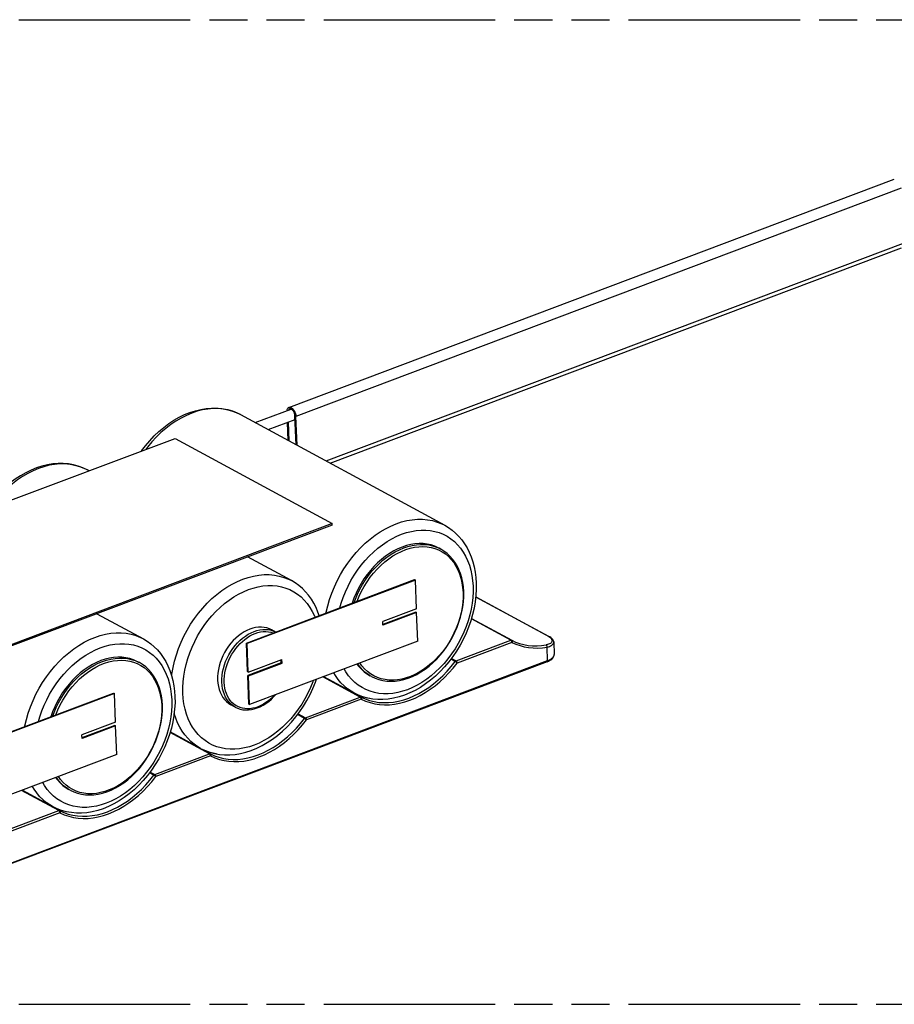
# Model space of a CAD drawing. Header units: millimetres. Extents: x 0 to 210, y 0 to 297.
# Tile 5 of 7: x 81 to 125, y 207 to 257. Entities that reach past the tile are written whole.
import ezdxf

# ---------------------------------------------------------------- set-up
doc = ezdxf.new("R2010")
doc.units = ezdxf.units.MM
doc.header["$LTSCALE"] = 19.36
doc.linetypes.add('PHANTOM', pattern=[0.8, 0.45, -0.05, 0.1, -0.05, 0.1, -0.05])
doc.layers.get('0').update_dxf_attribs({"linetype": 'CONTINUOUS'})
doc.layers.add('DEFAULT_3', color=7, linetype='PHANTOM')

msp = doc.modelspace()

# ---------------------------------------------------------------- linework, layer by layer
at = {"color": 7, "linetype": 'Continuous'}
for p, q in [((94.308774, 237.64533), (125.059342, 249.235052)), ((96.393306, 234.811706), (125.423971, 245.753206)), ((92.596128, 236.867892), (94.421904, 237.556017)), ((91.841539, 237.276505), (102.220625, 231.656191)), ((93.251635, 236.512933), (94.618378, 237.028051)), ((94.666473, 235.746793), (94.611661, 237.206992)), ((94.719699, 235.717971), (94.664887, 237.17817)), ((94.267277, 235.962959), (94.232752, 236.882711)), ((94.320504, 235.934137), (94.284169, 236.90209)), ((61.868927, 226.026238), (88.519419, 236.070664)), ((88.519419, 236.070664), (96.503332, 231.747346)), ((84.137707, 234.419221), (84.055, 234.464007)), ((96.503332, 231.747346), (69.852839, 221.70292)), ((96.506243, 231.669776), (69.855751, 221.62535)), ((96.506243, 231.669776), (96.503332, 231.747346)), ((94.434085, 228.843693), (92.207276, 230.049518)), ((102.014632, 230.449531), (101.934793, 230.492765)), ((92.14953, 225.67798), (100.691354, 228.897347)), ((100.731274, 228.875731), (92.189449, 225.656364)), ((100.691354, 228.897347), (100.731274, 228.875731)), ((100.785869, 227.421296), (100.731274, 228.875731)), ((103.184272, 228.030691), (103.183221, 228.282666)), ((103.800887, 228.027374), (107.547435, 225.998604)), ((84.553802, 227.164965), (86.913676, 225.887085)), ((100.785869, 227.421296), (99.077504, 226.777423)), ((100.753229, 227.248988), (99.083427, 226.619649)), ((100.793148, 227.227372), (99.084784, 226.583498)), ((100.753229, 227.248988), (100.793148, 227.227372)), ((100.847744, 225.772937), (100.793148, 227.227372)), ((99.084784, 226.583498), (99.077504, 226.777423)), ((93.630203, 226.236038), (93.426058, 226.346583)), ((92.14953, 225.67798), (92.189449, 225.656364)), ((92.204125, 224.223546), (92.14953, 225.67798)), ((92.244045, 224.201929), (92.189449, 225.656364)), ((100.847744, 225.772937), (92.305919, 222.55357)), ((107.565353, 225.988529), (107.547327, 225.998647)), ((107.756753, 225.731687), (107.780532, 225.101869)), ((107.424075, 224.728863), (62.869919, 207.936643)), ((86.707682, 224.680425), (86.627843, 224.723658)), ((93.919769, 224.673495), (92.211404, 224.029621)), ((92.244045, 224.201929), (93.952409, 224.845803)), ((92.251324, 224.008005), (93.959689, 224.651878)), ((93.919769, 224.673495), (93.913847, 224.831269)), ((93.919769, 224.673495), (93.959689, 224.651878)), ((93.959689, 224.651878), (93.952409, 224.845803)), ((107.424075, 224.728863), (107.4896, 224.756055)), ((92.204125, 224.223546), (92.244045, 224.201929)), ((92.211404, 224.029621), (92.251324, 224.008005)), ((92.266, 222.575187), (92.211404, 224.029621)), ((92.305919, 222.55357), (92.251324, 224.008005)), ((98.506828, 223.971639), (98.426989, 224.014872)), ((96.07082, 223.972541), (97.608896, 223.139667)), ((76.859664, 219.915313), (85.401488, 223.13468)), ((85.441408, 223.113063), (76.899583, 219.893696)), ((85.401488, 223.13468), (85.441408, 223.113063)), ((85.496003, 221.658629), (85.441408, 223.113063)), ((97.832373, 223.031656), (97.608896, 223.139667)), ((97.864255, 223.007975), (97.650718, 223.105346)), ((98.066281, 222.94408), (97.832373, 223.031656)), ((98.087131, 222.930599), (97.864255, 223.007975)), ((87.877322, 222.261585), (87.876272, 222.51356)), ((91.575548, 222.420769), (91.362644, 222.536058)), ((92.266, 222.575187), (92.305919, 222.55357)), ((85.496003, 221.658629), (83.787638, 221.014756)), ((83.794918, 220.820831), (83.787638, 221.014756)), ((85.463363, 221.486321), (83.793561, 220.856982)), ((85.503283, 221.464704), (83.794918, 220.820831)), ((85.463363, 221.486321), (85.503283, 221.464704)), ((85.557878, 220.01027), (85.503283, 221.464704)), ((89.822356, 220.327169), (88.277271, 221.163839)), ((85.557878, 220.01027), (77.016054, 216.790903)), ((90.279068, 220.1318), (90.522359, 220.065198)), ((90.531792, 220.061072), (90.300591, 220.118101)), ((90.624597, 220.046898), (90.531792, 220.061072)), ((80.763871, 218.203435), (82.301946, 217.370561)), ((83.199879, 218.202533), (83.12004, 218.245766)), ((82.525424, 217.26255), (82.301946, 217.370561)), ((82.557305, 217.238869), (82.343768, 217.33624)), ((82.759331, 217.174974), (82.525424, 217.26255)), ((82.780182, 217.161493), (82.557305, 217.238869))]:
    msp.add_line(p, q, dxfattribs=at)
at = {"color": 9, "linetype": 'Continuous'}
for p, q in [((125.415456, 248.767892), (94.664887, 237.17817)), ((96.190916, 234.921301), (125.520279, 245.975378)), ((91.841539, 237.276505), (91.69359, 237.350355)), ((84.055, 234.464007), (83.90705, 234.537858)), ((101.722477, 230.475424), (101.90899, 230.402861)), ((103.131726, 228.498499), (103.149842, 228.250593)), ((107.504455, 226.000403), (103.798553, 228.007162)), ((105.580208, 225.817883), (103.575629, 226.90337)), ((103.58129, 226.922857), (105.623549, 225.816966)), ((93.398396, 226.327405), (93.527504, 226.28388)), ((93.527504, 226.28388), (93.629483, 226.235767)), ((107.504455, 226.000403), (107.555301, 225.969154)), ((102.794824, 224.768087), (105.580208, 225.817883)), ((105.636346, 225.711491), (102.850962, 224.661695)), ((107.555301, 225.969154), (107.597037, 225.936198)), ((107.757109, 225.725341), (107.757035, 225.727825)), ((102.569488, 225.129416), (102.382874, 224.879854)), ((107.446736, 224.781138), (107.420868, 225.470273)), ((62.892579, 207.988919), (107.446736, 224.781138)), ((86.415528, 224.706318), (86.60204, 224.633754)), ((102.75276, 224.734981), (102.5311, 224.855011)), ((102.561133, 224.894631), (102.794824, 224.768087)), ((97.926733, 222.93333), (96.033552, 223.958495)), ((97.650718, 223.105346), (97.970074, 222.932413)), ((87.824777, 222.729393), (87.842892, 222.481487)), ((91.712475, 222.446438), (91.604804, 222.506543)), ((95.141349, 221.883534), (97.926733, 222.93333)), ((97.982871, 222.826938), (95.197487, 221.777142)), ((94.782948, 222.316918), (94.596334, 222.067356)), ((95.099285, 221.850428), (94.744586, 222.042499)), ((94.774499, 222.082184), (95.141349, 221.883534)), ((90.273258, 220.048777), (88.268679, 221.134264)), ((87.487874, 218.998981), (90.273258, 220.048777)), ((89.864178, 220.292848), (90.316599, 220.04786)), ((90.329396, 219.942385), (87.544012, 218.892589)), ((87.262538, 219.36031), (87.075925, 219.110748)), ((87.44581, 218.965875), (87.224151, 219.085905)), ((87.254183, 219.125525), (87.487874, 218.998981)), ((82.619784, 217.164224), (80.726602, 218.189388)), ((79.8344, 216.114428), (82.619784, 217.164224)), ((82.675921, 217.057832), (79.890537, 216.008036)), ((82.343768, 217.33624), (82.663125, 217.163307))]:
    msp.add_line(p, q, dxfattribs=at)
at = {"color": 7, "linetype": 'Continuous'}
for points in [[(86.820052, 235.430182), (87.020832, 235.695061), (87.23691, 235.95069), (87.464579, 236.192187), (87.70253, 236.418058), (87.949358, 236.626948), (88.204148, 236.818049), (88.466102, 236.990632), (88.733398, 237.143388), (89.004196, 237.275302), (89.277481, 237.385947), (89.552317, 237.474928), (89.826609, 237.541604), (90.098056, 237.585668), (90.366309, 237.607327), (90.63088, 237.606599), (90.88977, 237.583546), (91.141092, 237.538577), (91.384155, 237.472092), (91.618062, 237.384516), (91.841539, 237.276505)], [(94.214141, 237.477712), (94.217004, 237.504513), (94.225025, 237.540154), (94.236644, 237.571711), (94.251736, 237.598563), (94.269969, 237.62039), (94.291107, 237.636711), (94.308817, 237.64534)], [(94.339372, 237.56424), (94.325834, 237.557644), (94.309669, 237.545164), (94.295725, 237.528474), (94.284184, 237.507941), (94.282546, 237.503494)], [(94.308817, 237.64534), (94.314739, 237.647378), (94.340534, 237.652072), (94.368018, 237.65083), (94.396534, 237.643576), (94.426301, 237.630336)], [(94.429213, 237.552766), (94.406452, 237.562891), (94.384647, 237.568438), (94.363631, 237.569388), (94.343906, 237.5658), (94.339372, 237.56424)], [(94.426301, 237.630336), (94.456287, 237.611221), (94.485428, 237.587254), (94.513956, 237.558166), (94.541181, 237.524765), (94.566611, 237.487531), (94.589877, 237.447166), (94.610541, 237.404278), (94.628317, 237.359627), (94.642838, 237.313915), (94.653924, 237.267926), (94.661236, 237.222805), (94.664887, 237.17817)], [(94.611661, 237.206992), (94.60887, 237.241122), (94.603279, 237.275624), (94.594802, 237.31079), (94.583699, 237.345745), (94.570106, 237.379889), (94.554305, 237.412686), (94.536514, 237.443555), (94.517067, 237.472029), (94.496248, 237.497573), (94.474431, 237.519818), (94.452145, 237.538147), (94.429213, 237.552766)], [(84.055, 234.464007), (83.832022, 234.571804), (83.598288, 234.659376), (83.354996, 234.725979), (83.103095, 234.771066), (82.843319, 234.794148), (82.577616, 234.794744), (82.308059, 234.772748), (82.035197, 234.728116), (81.759445, 234.66063), (81.483194, 234.570618), (81.208645, 234.458775), (80.936756, 234.325531), (80.668573, 234.17136), (80.405983, 233.997345), (80.150861, 233.804888), (79.903967, 233.594747), (79.666186, 233.367756), (79.438922, 233.12533), (79.223482, 232.869022), (79.020626, 232.599899), (78.921737, 232.45335)], [(102.220625, 231.656191), (102.415111, 231.540044), (102.600227, 231.407231), (102.774994, 231.258275), (102.938786, 231.093509), (103.090974, 230.913259), (103.230719, 230.718156), (103.357348, 230.508739), (103.470071, 230.285895), (103.568265, 230.050464), (103.651318, 229.803543), (103.718757, 229.546255), (103.77022, 229.2798), (103.805439, 229.005568), (103.824311, 228.724466)], [(101.934667, 230.492817), (101.894873, 230.513766), (101.714691, 230.594236), (101.526069, 230.656086), (101.330016, 230.698859), (101.127596, 230.722482), (100.919808, 230.726696), (100.707854, 230.711605), (100.492847, 230.67711), (100.276058, 230.623561), (100.058714, 230.551084), (99.842051, 230.460257), (99.627319, 230.351439), (99.415702, 230.225407), (99.208434, 230.082741), (99.006618, 229.92438), (98.811433, 229.7511), (98.62388, 229.563966), (98.445054, 229.363907), (98.275859, 229.152109), (98.117298, 228.92963), (97.970173, 228.697784), (97.835387, 228.457723), (97.713646, 228.210983), (97.605851, 227.959193), (97.512327, 227.703236), (97.510939, 227.698666)], [(103.183221, 228.282666), (103.166052, 228.524127), (103.132992, 228.758339), (103.084215, 228.984094), (103.020005, 229.200098), (102.940734, 229.405165), (102.846886, 229.598132), (102.739058, 229.7779), (102.617875, 229.943563), (102.484081, 230.094237), (102.338398, 230.229219), (102.181608, 230.347861), (102.014632, 230.449531)], [(95.838752, 227.068428), (95.781834, 227.237675), (95.68376, 227.472901), (95.571179, 227.69557), (95.444698, 227.90487), (95.305081, 228.099929), (95.152976, 228.280214), (94.989189, 228.445096), (94.814322, 228.594235), (94.628965, 228.727289), (94.434085, 228.843693)], [(103.824311, 228.724466), (103.826148, 228.410801), (103.808419, 228.092609), (103.771342, 227.771483), (103.71514, 227.448576), (103.639972, 227.124861), (103.546339, 226.802543), (103.434931, 226.483725), (103.306281, 226.169656), (103.161015, 225.861747), (102.999881, 225.561512), (102.823686, 225.270406), (102.63328, 224.989812)], [(98.506828, 223.971639), (98.686764, 223.885899), (98.875757, 223.81865), (99.07275, 223.770361), (99.276639, 223.741389), (99.486329, 223.731975), (99.700532, 223.742247), (99.917923, 223.772176), (100.137372, 223.821636), (100.357772, 223.890433), (100.577684, 223.978161), (100.795698, 224.084255), (101.010634, 224.20812), (101.221283, 224.349042), (101.426418, 224.506182), (101.624833, 224.678581), (101.815458, 224.865269), (101.99724, 225.065187), (102.16916, 225.277186), (102.33025, 225.500045), (102.479631, 225.732521), (102.616482, 225.97332), (102.740031, 226.221077), (102.84958, 226.474384), (102.944528, 226.731852), (103.024349, 226.992089), (103.088561, 227.253567), (103.13678, 227.51473), (103.168749, 227.774228), (103.184272, 228.030691)], [(93.426099, 226.346558), (93.31328, 226.399639), (93.183556, 226.443216), (93.047903, 226.4713), (92.907437, 226.483928), (92.763239, 226.480875), (92.616418, 226.462398), (92.468081, 226.42853), (92.319315, 226.379717), (92.171219, 226.316206), (92.024859, 226.238626), (91.881331, 226.147423), (91.741647, 226.043392), (91.606872, 225.927163), (91.477946, 225.799684), (91.35587, 225.661731), (91.241525, 225.514445), (91.13581, 225.358616), (91.039683, 225.196075), (90.954398, 225.028837), (90.879971, 224.857128), (90.816592, 224.681203), (90.764991, 224.502991), (90.725902, 224.324003), (90.699497, 224.145745), (90.686244, 223.970477), (90.685986, 223.797447)], [(86.913676, 225.887085), (87.108162, 225.770938), (87.293277, 225.638124), (87.468044, 225.489169), (87.631836, 225.324403), (87.784025, 225.144153), (87.923769, 224.94905), (88.050398, 224.739633), (88.163122, 224.516789), (88.261315, 224.281358), (88.344368, 224.034437), (88.411808, 223.777149), (88.46327, 223.510693), (88.498489, 223.236462), (88.517362, 222.95536)], [(107.756753, 225.731687), (107.748698, 225.780464), (107.730173, 225.828112), (107.70178, 225.873146), (107.664668, 225.914714), (107.619177, 225.953164), (107.565353, 225.988529)], [(107.4896, 224.756055), (107.550247, 224.786531), (107.605661, 224.820442), (107.654389, 224.857229), (107.695791, 224.89661), (107.728918, 224.937619), (107.753296, 224.97884), (107.769741, 225.020296), (107.778668, 225.061501), (107.780532, 225.101869)], [(86.627717, 224.723711), (86.587924, 224.74466), (86.407742, 224.825129), (86.219119, 224.886979), (86.023066, 224.929753), (85.820646, 224.953376), (85.612858, 224.95759), (85.400904, 224.942499), (85.185898, 224.908004), (84.969108, 224.854455), (84.751765, 224.781978), (84.535102, 224.691151), (84.32037, 224.582333), (84.108753, 224.456301), (83.901485, 224.313635), (83.699669, 224.155274), (83.504483, 223.981994), (83.316931, 223.79486), (83.138104, 223.594801), (82.96891, 223.383003), (82.810348, 223.160524), (82.663224, 222.928678), (82.528437, 222.688617), (82.406696, 222.441877), (82.298901, 222.190087), (82.205378, 221.93413), (82.203989, 221.92956)], [(87.876272, 222.51356), (87.859102, 222.755021), (87.826042, 222.989233), (87.777265, 223.214988), (87.713056, 223.430992), (87.633785, 223.636059), (87.539936, 223.829026), (87.432108, 224.008794), (87.310926, 224.174457), (87.177132, 224.325131), (87.031449, 224.460113), (86.874658, 224.578755), (86.707682, 224.680425)], [(97.762902, 224.610277), (97.850849, 224.492534), (97.987248, 224.342842), (98.13596, 224.209223), (98.296203, 224.092735), (98.427115, 224.01482)], [(102.63328, 224.989812), (102.429604, 224.721111), (102.213526, 224.465482), (101.985856, 224.223985), (101.747905, 223.998114), (101.501077, 223.789224), (101.246287, 223.598123), (100.984333, 223.42554), (100.717037, 223.272784), (100.446239, 223.14087), (100.172954, 223.030225), (99.898118, 222.941244), (99.623826, 222.874568), (99.352379, 222.830504), (99.084126, 222.808845), (98.819555, 222.809573), (98.560665, 222.832626)], [(90.685986, 223.797447), (90.698889, 223.630513), (90.724522, 223.470768), (90.763065, 223.317581), (90.813982, 223.172841), (90.877056, 223.037895), (90.951503, 222.913729), (91.036526, 222.801721), (91.131945, 222.702041), (91.237781, 222.614948), (91.362603, 222.536083)], [(94.653874, 221.922155), (94.85673, 222.191277), (95.046183, 222.472041), (95.221302, 222.76301), (95.381263, 223.06276), (95.525304, 223.369826), (95.65271, 223.682643), (95.70561, 223.834895)], [(91.575548, 222.420769), (91.698366, 222.363323), (91.828221, 222.320219), (91.964178, 222.291912), (92.105161, 222.278747), (92.250076, 222.280919), (92.397855, 222.29849), (92.547469, 222.331421), (92.697638, 222.379498), (92.847101, 222.442334), (92.994758, 222.519463), (93.139507, 222.610309), (93.280167, 222.714114), (93.415572, 222.829961), (93.544798, 222.956995), (93.629795, 223.052532)], [(88.517362, 222.95536), (88.519199, 222.641695), (88.501469, 222.323503), (88.464393, 222.002377), (88.40819, 221.67947), (88.333023, 221.355755), (88.239389, 221.033437), (88.127982, 220.714619), (87.999331, 220.40055), (87.854065, 220.092641), (87.692931, 219.792406), (87.516736, 219.5013), (87.32633, 219.220706)], [(98.560665, 222.832626), (98.309343, 222.877595), (98.066281, 222.94408)], [(98.410572, 222.859482), (98.318332, 222.87357), (98.087131, 222.930599)], [(83.199879, 218.202533), (83.379814, 218.116793), (83.568808, 218.049544), (83.765801, 218.001255), (83.96969, 217.972283), (84.17938, 217.962869), (84.393583, 217.973141), (84.610974, 218.00307), (84.830423, 218.05253), (85.050823, 218.121327), (85.270734, 218.209055), (85.488749, 218.315149), (85.703685, 218.439013), (85.914333, 218.579936), (86.119468, 218.737076), (86.317884, 218.909475), (86.508508, 219.096163), (86.69029, 219.296081), (86.86221, 219.50808), (87.0233, 219.730939), (87.172681, 219.963414), (87.309532, 220.204214), (87.433081, 220.451971), (87.542631, 220.705278), (87.637578, 220.962746), (87.7174, 221.222983), (87.781611, 221.48446), (87.82983, 221.745624), (87.861799, 222.005122), (87.877322, 222.261585)], [(90.522359, 220.065198), (90.77426, 220.02011), (91.034036, 219.997029), (91.299739, 219.996433), (91.569296, 220.018429), (91.842158, 220.063061), (92.117911, 220.130546), (92.394162, 220.220558), (92.668711, 220.332402), (92.9406, 220.465646), (93.208782, 220.619817), (93.471372, 220.793832), (93.726494, 220.986289), (93.973389, 221.19643), (94.21117, 221.42342), (94.438433, 221.665847), (94.653874, 221.922155)], [(89.822356, 220.327169), (90.045333, 220.219372), (90.279068, 220.1318)], [(90.300591, 220.118101), (90.077715, 220.195478), (89.864178, 220.292848)], [(87.32633, 219.220706), (87.122654, 218.952005), (86.906576, 218.696376), (86.678906, 218.454879), (86.440956, 218.229008), (86.194128, 218.020118), (85.939337, 217.829016), (85.677384, 217.656434), (85.410088, 217.503678), (85.13929, 217.371764), (84.866004, 217.261119), (84.591168, 217.172137), (84.316877, 217.105462), (84.045429, 217.061398), (83.777176, 217.039739), (83.512606, 217.040466), (83.253716, 217.06352)], [(82.455953, 218.841171), (82.543899, 218.723428), (82.680299, 218.573736), (82.82901, 218.440117), (82.989254, 218.323628), (83.120166, 218.245714)], [(83.253716, 217.06352), (83.002393, 217.108489), (82.759331, 217.174974)], [(83.103623, 217.090376), (83.011382, 217.104464), (82.780182, 217.161493)]]:
    msp.add_lwpolyline(points, dxfattribs=at)
at = {"color": 9, "linetype": 'Continuous'}
for points in [[(91.69359, 237.350355), (91.46308, 237.44243), (91.222747, 237.511959), (90.973818, 237.558589), (90.717561, 237.582083), (90.45528, 237.582321), (90.188314, 237.559301), (89.918022, 237.513141), (89.645782, 237.444076), (89.37298, 237.352458), (89.101008, 237.238753), (88.83125, 237.103542), (88.565082, 236.947514), (88.30386, 236.771462), (88.048916, 236.576285), (87.801547, 236.362977), (87.563015, 236.132626), (87.334535, 235.886403)], [(87.334535, 235.886403), (87.117272, 235.625566), (87.030497, 235.509497)], [(83.90705, 234.537858), (83.67654, 234.629932), (83.436208, 234.699461), (83.187278, 234.746092), (82.931021, 234.769585), (82.66874, 234.769823), (82.401774, 234.746803), (82.131482, 234.700643), (81.859242, 234.631578), (81.58644, 234.53996), (81.314468, 234.426256), (81.04471, 234.291045), (80.778542, 234.135016), (80.51732, 233.958965), (80.262376, 233.763788), (80.015007, 233.55048), (79.776475, 233.320128), (79.547995, 233.073906), (79.330732, 232.813068), (79.125792, 232.538944), (79.118009, 232.527324)], [(96.199549, 227.20441), (96.205392, 227.238253), (96.280447, 227.564257), (96.374022, 227.889414), (96.485639, 228.212067), (96.614731, 228.53057), (96.760638, 228.843302), (96.922619, 229.148669), (97.099846, 229.445114), (97.291418, 229.731128), (97.496358, 230.005252), (97.713621, 230.266089), (97.942101, 230.512311), (98.180633, 230.742663), (98.428001, 230.955971), (98.682946, 231.151148), (98.944168, 231.327199), (99.210336, 231.483228), (99.480094, 231.618439), (99.752066, 231.732143), (100.024868, 231.823762), (100.297108, 231.892827), (100.5674, 231.938987), (100.834366, 231.962007), (101.096647, 231.961769), (101.352904, 231.938275), (101.601833, 231.891645), (101.842166, 231.822115), (102.072676, 231.730041), (102.220625, 231.656191)], [(96.888774, 227.464176), (96.957298, 227.702273), (97.058689, 227.995284), (97.175912, 228.284519), (97.308753, 228.569219), (97.45627, 228.847479), (97.617785, 229.1176), (97.792294, 229.37822), (97.978908, 229.627782), (98.176605, 229.865186), (98.384417, 230.089126), (98.6013, 230.298659), (98.826279, 230.4927), (99.058185, 230.67037), (99.295961, 230.830679), (99.538288, 230.97288), (99.783922, 231.096059), (100.031574, 231.199736), (100.27996, 231.283212), (100.527816, 231.346229), (100.773868, 231.388311), (101.016865, 231.409417), (101.255511, 231.409288), (101.488661, 231.3881), (101.715095, 231.345819), (101.93374, 231.282816), (102.143438, 231.199261), (102.343211, 231.095715), (102.531988, 230.972539), (102.708886, 230.830493), (102.872933, 230.670099), (103.023319, 230.492422), (103.159027, 230.298494), (103.279703, 230.088934), (103.384889, 229.864157), (103.473883, 229.625803), (103.545894, 229.375157), (103.600719, 229.113701), (103.637834, 228.843589), (103.657414, 228.564101)], [(97.621589, 227.74037), (97.683727, 227.911006), (97.79144, 228.163304), (97.912963, 228.410274), (98.047615, 228.650535), (98.194644, 228.882744), (98.353227, 229.105601), (98.522478, 229.31786), (98.70145, 229.518334), (98.889141, 229.705903), (99.084504, 229.879517), (99.286444, 230.038205), (99.493833, 230.181079), (99.705511, 230.307342), (99.920294, 230.416286), (100.13698, 230.507303), (100.354359, 230.579883), (100.571214, 230.633621), (100.786333, 230.668216), (100.998512, 230.683474), (101.206566, 230.67931), (101.409329, 230.655748), (101.60567, 230.612919), (101.794489, 230.551063), (101.97473, 230.470526), (102.014632, 230.449531)], [(97.770887, 227.796639), (97.87655, 228.053938), (97.99622, 228.304635), (98.130356, 228.549519), (98.277587, 228.786229), (98.437106, 229.013124), (98.607676, 229.22884), (98.787913, 229.431589), (98.97744, 229.621003), (99.176071, 229.796682), (99.381839, 229.956937), (99.593131, 230.100132), (99.808698, 230.225712), (100.027203, 230.332723), (100.247298, 230.420733), (100.467618, 230.489057), (100.686878, 230.537511), (100.903752, 230.565672), (101.116999, 230.573576), (101.325328, 230.561034), (101.527569, 230.528303), (101.722477, 230.475424)], [(101.90899, 230.402861), (102.085956, 230.310862), (102.252397, 230.200106), (102.407318, 230.070912), (102.549624, 229.924597), (102.677926, 229.762465), (102.792109, 229.584868), (102.891875, 229.392063), (102.97638, 229.18564), (103.044779, 228.966755), (103.096777, 228.736976), (103.131726, 228.498499)], [(88.351854, 224.005878), (88.3627, 224.100565), (88.418852, 224.425755), (88.493907, 224.75176), (88.587482, 225.076917), (88.699099, 225.399569), (88.828191, 225.718073), (88.974098, 226.030805), (89.136079, 226.336171), (89.313306, 226.632617), (89.504878, 226.91863), (89.709818, 227.192754), (89.927081, 227.453591), (90.155561, 227.699814), (90.394093, 227.930165), (90.641461, 228.143473), (90.896406, 228.33865), (91.157628, 228.514702), (91.423796, 228.67073), (91.693554, 228.805941), (91.965526, 228.919646), (92.238328, 229.011264), (92.510568, 229.080329), (92.78086, 229.126489), (93.047826, 229.149509), (93.310107, 229.149271), (93.566364, 229.125777), (93.815293, 229.079147), (94.055626, 229.009618), (94.286136, 228.917543), (94.434085, 228.843693)], [(88.917828, 223.131038), (88.916163, 223.41668), (88.932146, 223.706156), (88.965887, 224.000251), (89.017053, 224.296603), (89.085549, 224.593702), (89.170758, 224.889775), (89.272149, 225.182787), (89.389372, 225.472022), (89.522213, 225.756721), (89.66973, 226.034982), (89.831245, 226.305102), (90.005754, 226.565723), (90.192368, 226.815285), (90.390065, 227.052688), (90.597877, 227.276628), (90.81476, 227.486161), (91.039739, 227.680202), (91.271645, 227.857872), (91.509421, 228.018181), (91.751748, 228.160382), (91.997382, 228.283561), (92.245034, 228.387238), (92.49342, 228.470714), (92.741276, 228.533731), (92.987328, 228.575813), (93.230325, 228.596919), (93.468971, 228.59679), (93.702121, 228.575602), (93.928555, 228.533322), (94.1472, 228.470318), (94.356898, 228.386764), (94.556671, 228.283217), (94.745448, 228.160042), (94.922346, 228.017995), (95.086393, 227.857601), (95.236779, 227.679924), (95.372487, 227.485997), (95.493163, 227.276437), (95.598349, 227.051659), (95.622517, 226.98693)], [(103.657414, 228.564101), (103.659079, 228.278458), (103.643096, 227.988983), (103.609355, 227.694888), (103.558189, 227.398535), (103.489693, 227.101437), (103.404484, 226.805364), (103.303093, 226.512352), (103.18587, 226.223117), (103.053029, 225.938418), (102.905511, 225.660157), (102.743997, 225.390037), (102.569488, 225.129416)], [(103.149842, 228.250593), (103.150635, 227.997251), (103.13446, 227.740395), (103.101182, 227.479171), (103.051201, 227.216143), (102.984647, 226.953005), (102.902203, 226.691506), (102.804519, 226.433796), (102.691827, 226.180373), (102.564143, 225.931644), (102.422757, 225.690034), (102.268616, 225.457717), (102.102754, 225.235852), (101.926125, 225.025944), (101.739917, 224.829118), (101.545223, 224.646701), (101.343272, 224.479596), (101.135228, 224.32891), (100.922365, 224.195358), (100.705913, 224.079856), (100.487166, 223.982913), (100.267404, 223.905244), (100.047896, 223.847145), (99.829915, 223.809118), (99.614736, 223.791251), (99.403504, 223.793903), (99.19788, 223.816758), (98.999819, 223.859682), (98.809585, 223.922486), (98.627588, 224.005159)], [(80.892599, 221.435304), (80.898443, 221.469147), (80.973498, 221.795151), (81.067072, 222.120308), (81.17869, 222.44296), (81.307781, 222.761464), (81.453689, 223.074196), (81.615669, 223.379563), (81.792897, 223.676008), (81.984468, 223.962022), (82.189408, 224.236145), (82.406671, 224.496983), (82.635151, 224.743205), (82.873683, 224.973557), (83.121052, 225.186865), (83.375997, 225.382042), (83.637219, 225.558093), (83.903387, 225.714122), (84.173144, 225.849333), (84.445117, 225.963037), (84.717918, 226.054655), (84.990158, 226.12372), (85.260451, 226.169881), (85.527417, 226.1929), (85.789697, 226.192663), (86.045955, 226.169169), (86.294884, 226.122539), (86.535216, 226.053009), (86.765727, 225.960935), (86.913676, 225.887085)], [(90.89889, 223.682159), (90.899047, 223.853625), (90.912204, 224.028687), (90.938261, 224.206012), (90.97702, 224.38425), (91.028187, 224.562045), (91.091371, 224.738044), (91.166092, 224.910908), (91.251781, 225.07932), (91.347786, 225.241999), (91.453376, 225.397707), (91.567748, 225.545259), (91.690031, 225.683532), (91.819295, 225.811473), (91.954556, 225.928109), (92.094784, 226.032553), (92.238913, 226.124009), (92.385845, 226.201781), (92.534461, 226.265278), (92.683632, 226.314016), (92.832222, 226.347624), (92.979099, 226.365846), (93.123147, 226.368545), (93.263268, 226.355698), (93.398396, 226.327405)], [(91.020451, 223.679091), (91.020391, 223.836658), (91.031542, 223.996107), (91.054014, 224.157981), (91.087477, 224.320652), (91.131775, 224.483028), (91.186497, 224.644041), (91.251355, 224.802602), (91.325821, 224.957687), (91.409489, 225.108235), (91.5017, 225.253259), (91.601917, 225.391716), (91.709369, 225.522714), (91.823386, 225.645263), (91.943119, 225.758609), (92.067794, 225.861869), (92.196505, 225.954441), (92.328391, 226.035571), (92.462535, 226.104834), (92.59803, 226.161637), (92.733975, 226.205721), (92.869465, 226.236665), (93.003603, 226.254363), (93.13548, 226.258549), (93.264226, 226.249281), (93.388521, 226.226522), (93.508807, 226.190284)], [(107.504455, 226.000403), (107.51675, 226.003513), (107.529039, 226.003965), (107.540881, 226.001497), (107.547357, 225.998646)], [(81.581825, 221.69507), (81.650349, 221.933167), (81.75174, 222.226178), (81.868962, 222.515413), (82.001803, 222.800112), (82.149321, 223.078373), (82.310836, 223.348493), (82.485345, 223.609114), (82.671958, 223.858676), (82.869656, 224.09608), (83.077467, 224.32002), (83.294351, 224.529553), (83.51933, 224.723593), (83.751235, 224.901264), (83.989012, 225.061572), (84.231338, 225.203774), (84.476973, 225.326953), (84.724624, 225.43063), (84.97301, 225.514106), (85.220866, 225.577123), (85.466919, 225.619205), (85.709916, 225.640311), (85.948562, 225.640182), (86.181711, 225.618994), (86.408146, 225.576713), (86.62679, 225.51371), (86.836488, 225.430155), (87.036261, 225.326609), (87.225039, 225.203433), (87.401937, 225.061387), (87.565984, 224.900993), (87.71637, 224.723316), (87.852077, 224.529388), (87.972753, 224.319828), (88.07794, 224.095051), (88.166933, 223.856697), (88.238944, 223.60605), (88.29377, 223.344595), (88.330885, 223.074482), (88.350464, 222.794995)], [(105.580208, 225.817883), (105.587898, 225.820284), (105.595527, 225.821674), (105.603, 225.822035), (105.610221, 225.821363), (105.6171, 225.819666), (105.623549, 225.816966)], [(105.636346, 225.711491), (105.634755, 225.727178), (105.63118, 225.74337), (105.625758, 225.759444), (105.618697, 225.774783), (105.610269, 225.788797), (105.600798, 225.800948), (105.590648, 225.810769), (105.580208, 225.817883)], [(105.623549, 225.816966), (105.820392, 225.72635), (106.025265, 225.652758), (106.23737, 225.596476), (106.455886, 225.557723), (106.679962, 225.53665), (106.908728, 225.533338), (107.141297, 225.5478), (107.376764, 225.57998)], [(105.623549, 225.816966), (105.63049, 225.812266), (105.636605, 225.806117), (105.642035, 225.798098), (105.646223, 225.788289), (105.648987, 225.776879), (105.649957, 225.764227), (105.649103, 225.751067), (105.646507, 225.737624), (105.642073, 225.724333), (105.636346, 225.711491)], [(105.636346, 225.711491), (105.837106, 225.619122), (106.045226, 225.544353), (106.261132, 225.487091), (106.483546, 225.447619), (106.711636, 225.426196), (106.944485, 225.422798), (107.180746, 225.437498), (107.420868, 225.470273)], [(107.597037, 225.936198), (107.629775, 225.90144), (107.653173, 225.865523), (107.666937, 225.828878), (107.671036, 225.792288), (107.665235, 225.756482), (107.64987, 225.722151), (107.625053, 225.690037), (107.591244, 225.660636), (107.548629, 225.634469), (107.498167, 225.612033), (107.440993, 225.593892), (107.376764, 225.57998)], [(107.420868, 225.470273), (107.421631, 225.486197), (107.420412, 225.50265), (107.417251, 225.518967), (107.412201, 225.534716), (107.40528, 225.549478), (107.396789, 225.562348), (107.387166, 225.572633), (107.376764, 225.57998)], [(107.420868, 225.470273), (107.485672, 225.485249), (107.54475, 225.503984), (107.597556, 225.526223), (107.643449, 225.551611), (107.68188, 225.579759), (107.712686, 225.610326), (107.735657, 225.643044), (107.750427, 225.677298), (107.756845, 225.712518), (107.757109, 225.725341)], [(107.446736, 224.781138), (107.511153, 224.80777), (107.569823, 224.836922), (107.622182, 224.868312), (107.667725, 224.901638), (107.706015, 224.936579), (107.736681, 224.972799), (107.759429, 225.009949), (107.774039, 225.047671), (107.780372, 225.085602), (107.780532, 225.101869)], [(82.314639, 221.971263), (82.376777, 222.1419), (82.48449, 222.394198), (82.606013, 222.641168), (82.740665, 222.881429), (82.887694, 223.113638), (83.046277, 223.336494), (83.215528, 223.548754), (83.3945, 223.749228), (83.582192, 223.936797), (83.777554, 224.11041), (83.979495, 224.269099), (84.186884, 224.411973), (84.398561, 224.538236), (84.613344, 224.64718), (84.830031, 224.738197), (85.04741, 224.810777), (85.264265, 224.864515), (85.479383, 224.899109), (85.691563, 224.914368), (85.899616, 224.910204), (86.10238, 224.886642), (86.29872, 224.843813), (86.487539, 224.781957)], [(82.463937, 222.027533), (82.5696, 222.284832), (82.689271, 222.535529), (82.823407, 222.780412), (82.970637, 223.017123), (83.130157, 223.244018), (83.300726, 223.459734), (83.480964, 223.662483), (83.67049, 223.851897), (83.869122, 224.027576), (84.07489, 224.187831), (84.286181, 224.331025), (84.501748, 224.456606), (84.720253, 224.563617), (84.940348, 224.651627), (85.160668, 224.719951), (85.379928, 224.768405), (85.596802, 224.796566), (85.81005, 224.80447), (86.018379, 224.791927), (86.22062, 224.759197), (86.415528, 224.706318)], [(86.487539, 224.781957), (86.667781, 224.701419), (86.707682, 224.680425)], [(86.60204, 224.633754), (86.779006, 224.541756), (86.945448, 224.431), (87.100369, 224.301806), (87.242674, 224.155491), (87.370977, 223.993359), (87.48516, 223.815762), (87.584925, 223.622957), (87.66943, 223.416534), (87.737829, 223.197649), (87.789828, 222.96787), (87.824777, 222.729393)], [(102.382874, 224.879854), (102.185177, 224.642451), (101.977365, 224.418511), (101.760482, 224.208978), (101.535502, 224.014937), (101.303597, 223.837267), (101.065821, 223.676958), (100.823494, 223.534756), (100.57786, 223.411577), (100.330208, 223.307901), (100.081822, 223.224425), (99.833966, 223.161408), (99.587914, 223.119325), (99.344917, 223.098219), (99.106271, 223.098348), (98.873121, 223.119536), (98.646686, 223.161817), (98.428042, 223.224821), (98.218344, 223.308375), (98.018571, 223.411922), (97.829794, 223.535097), (97.652896, 223.677144), (97.488848, 223.837538), (97.338463, 224.015215), (97.202755, 224.209142), (97.112846, 224.365275)], [(98.506828, 223.971639), (98.376074, 224.049413), (98.215957, 224.16586), (98.067276, 224.299334), (97.930861, 224.449089), (97.807476, 224.614288), (97.801131, 224.624686)], [(98.627588, 224.005159), (98.455351, 224.107029), (98.294214, 224.227752), (98.145134, 224.366344), (98.009691, 224.521572), (97.907895, 224.664924)], [(97.970074, 222.932413), (98.183611, 222.835043), (98.406488, 222.757666), (98.637688, 222.700637), (98.87616, 222.664215), (99.120817, 222.648566), (99.370544, 222.65376), (99.624205, 222.679775), (99.880644, 222.726491), (100.138692, 222.793697), (100.397175, 222.881085), (100.654916, 222.988259), (100.91074, 223.114729), (101.163482, 223.25992), (101.411991, 223.42317), (101.655136, 223.603737), (101.891808, 223.800796), (102.12093, 224.013452), (102.341458, 224.240735), (102.552388, 224.481611), (102.75276, 224.734981)], [(97.982871, 222.826938), (98.201326, 222.727455), (98.428096, 222.64877), (98.663722, 222.590798), (98.906582, 222.553796), (99.155613, 222.538026), (99.409667, 222.543392), (99.667628, 222.569977), (99.928327, 222.617511), (100.190613, 222.685897), (100.453313, 222.774695), (100.715257, 222.883633), (100.975288, 223.012105), (101.232232, 223.159668), (101.484964, 223.32556), (101.732327, 223.509175), (101.973243, 223.709604), (102.206587, 223.926084), (102.431348, 224.157574), (102.645966, 224.402615), (102.850962, 224.661695)], [(102.75276, 224.734981), (102.758829, 224.7424), (102.76539, 224.749162), (102.77236, 224.755182), (102.779651, 224.760385), (102.787171, 224.764705), (102.794824, 224.768087)], [(102.850962, 224.661695), (102.841165, 224.670923), (102.829699, 224.680905), (102.817004, 224.691255), (102.803569, 224.701578), (102.78991, 224.711475), (102.776552, 224.720567), (102.764008, 224.728504), (102.75276, 224.734981)], [(102.794824, 224.768087), (102.802762, 224.762945), (102.81061, 224.756176), (102.818171, 224.747942), (102.825331, 224.738346), (102.831947, 224.727518), (102.837862, 224.715614), (102.842908, 224.702825), (102.846903, 224.689376), (102.84966, 224.675517), (102.850962, 224.661695)], [(107.425502, 224.729451), (107.433205, 224.73473), (107.439384, 224.7429), (107.443799, 224.753648), (107.446281, 224.766559), (107.446736, 224.781138)], [(97.608896, 223.139667), (97.463293, 223.225038), (97.280847, 223.352228), (97.109181, 223.495974), (96.948997, 223.65569), (96.800952, 223.830722), (96.66565, 224.020353), (96.579381, 224.164215)], [(91.575548, 222.420769), (91.450732, 222.499491), (91.345363, 222.586273), (91.249598, 222.686296), (91.164165, 222.798798), (91.089715, 222.922924), (91.026814, 223.057728), (90.975942, 223.202184), (90.937485, 223.355194), (90.911736, 223.515592), (90.89889, 223.682159)], [(91.604804, 222.506543), (91.50443, 222.578983), (91.411951, 222.663142), (91.328083, 222.758552), (91.253297, 222.864482), (91.188182, 222.98033), (91.1331, 223.105249), (91.088529, 223.238509), (91.054701, 223.379165), (91.032057, 223.525877), (91.020451, 223.679091)], [(95.541935, 223.773207), (95.516553, 223.699855), (95.39933, 223.410619), (95.266489, 223.12592), (95.118972, 222.847659), (94.957457, 222.577539), (94.782948, 222.316918)], [(94.596334, 222.067356), (94.398637, 221.829953), (94.190825, 221.606013), (93.973942, 221.39648), (93.748963, 221.202439), (93.517057, 221.024769), (93.279281, 220.86446), (93.036954, 220.722259), (92.79132, 220.59908), (92.543668, 220.495403), (92.295282, 220.411927), (92.047426, 220.34891), (91.801374, 220.306828), (91.558377, 220.285722), (91.319731, 220.285851), (91.086581, 220.307039), (90.860147, 220.349319), (90.641502, 220.412323), (90.431804, 220.495878), (90.232031, 220.599424), (90.043254, 220.722599), (89.866356, 220.864646), (89.702308, 221.02504), (89.551923, 221.202717), (89.416215, 221.396644), (89.295539, 221.606204), (89.190353, 221.830982), (89.101359, 222.069336), (89.029348, 222.319982), (88.974523, 222.581437), (88.937408, 222.85155), (88.917828, 223.131038)], [(93.57393, 223.031476), (93.51103, 222.96286), (93.391887, 222.84835), (93.267419, 222.743646), (93.138912, 222.649695), (93.007207, 222.567198), (92.873206, 222.496573), (92.737791, 222.438383), (92.601871, 222.392891), (92.466343, 222.360516), (92.33213, 222.341355), (92.200157, 222.335677), (92.071316, 222.343388), (91.946534, 222.364578), (91.826626, 222.398961), (91.712475, 222.446438)], [(88.350464, 222.794995), (88.352129, 222.509352), (88.336147, 222.219877), (88.302405, 221.925782), (88.25124, 221.629429), (88.182744, 221.332331), (88.097534, 221.036258), (87.996143, 220.743246), (87.878921, 220.454011), (87.74608, 220.169312), (87.598562, 219.891051), (87.437047, 219.620931), (87.262538, 219.36031)], [(97.926733, 222.93333), (97.934423, 222.935731), (97.942053, 222.937121), (97.949525, 222.937482), (97.956747, 222.93681), (97.963625, 222.935113), (97.970074, 222.932413)], [(97.982871, 222.826938), (97.98128, 222.842625), (97.977705, 222.858817), (97.972283, 222.874891), (97.965223, 222.89023), (97.956795, 222.904244), (97.947324, 222.916395), (97.937173, 222.926216), (97.926733, 222.93333)], [(97.970074, 222.932413), (97.977015, 222.927713), (97.98313, 222.921564), (97.98856, 222.913545), (97.992748, 222.903736), (97.995513, 222.892326), (97.996483, 222.879674), (97.995628, 222.866514), (97.993032, 222.853071), (97.988599, 222.83978), (97.982871, 222.826938)], [(87.842892, 222.481487), (87.843686, 222.228145), (87.82751, 221.971289), (87.794232, 221.710065), (87.744252, 221.447037), (87.677698, 221.183898), (87.595253, 220.9224), (87.49757, 220.66469), (87.384877, 220.411267), (87.257194, 220.162538), (87.115807, 219.920928), (86.961666, 219.688611), (86.795804, 219.466746), (86.619176, 219.256838), (86.432967, 219.060012), (86.238274, 218.877595), (86.036322, 218.710489), (85.828278, 218.559804), (85.615415, 218.426252), (85.398964, 218.31075), (85.180217, 218.213807), (84.960454, 218.136138), (84.740946, 218.078039), (84.522965, 218.040012), (84.307787, 218.022145), (84.096555, 218.024797), (83.890931, 218.047651), (83.692869, 218.090576), (83.502635, 218.15338), (83.320638, 218.236052)], [(89.822356, 220.327169), (89.676753, 220.412541), (89.494307, 220.53973), (89.322641, 220.683477), (89.162457, 220.843193), (89.014412, 221.018225), (88.87911, 221.207856), (88.757105, 221.41131), (88.648898, 221.627755), (88.55493, 221.856305), (88.475586, 222.096025), (88.475323, 222.097045)], [(90.316599, 220.04786), (90.530137, 219.95049), (90.753013, 219.873113), (90.984214, 219.816084), (91.222685, 219.779662), (91.467342, 219.764013), (91.71707, 219.769207), (91.97073, 219.795222), (92.227169, 219.841938), (92.485217, 219.909144), (92.743701, 219.996532), (93.001441, 220.103706), (93.257265, 220.230176), (93.510007, 220.375367), (93.758516, 220.538617), (94.001661, 220.719184), (94.238333, 220.916243), (94.467455, 221.128899), (94.687984, 221.356182), (94.898914, 221.597058), (95.099285, 221.850428)], [(90.329396, 219.942385), (90.547851, 219.842901), (90.774621, 219.764217), (91.010248, 219.706245), (91.253107, 219.669243), (91.502139, 219.653473), (91.756192, 219.658839), (92.014153, 219.685424), (92.274852, 219.732958), (92.537138, 219.801344), (92.799838, 219.890142), (93.061783, 219.99908), (93.321813, 220.127552), (93.578757, 220.275115), (93.831489, 220.441007), (94.078852, 220.624622), (94.319768, 220.825051), (94.553112, 221.041531), (94.777873, 221.273021), (94.992492, 221.518062), (95.197487, 221.777142)], [(95.099285, 221.850428), (95.105354, 221.857846), (95.111915, 221.864609), (95.118885, 221.870629), (95.126176, 221.875832), (95.133696, 221.880152), (95.141349, 221.883534)], [(95.197487, 221.777142), (95.18769, 221.78637), (95.176224, 221.796352), (95.163529, 221.806702), (95.150095, 221.817025), (95.136436, 221.826922), (95.123077, 221.836014), (95.110533, 221.843951), (95.099285, 221.850428)], [(95.141349, 221.883534), (95.149287, 221.878392), (95.157135, 221.871623), (95.164696, 221.863389), (95.171856, 221.853793), (95.178472, 221.842965), (95.184388, 221.831061), (95.189433, 221.818272), (95.193429, 221.804823), (95.196185, 221.790964), (95.197487, 221.777142)], [(90.273258, 220.048777), (90.280948, 220.051178), (90.288578, 220.052568), (90.296051, 220.052929), (90.303272, 220.052257), (90.31015, 220.05056), (90.316599, 220.04786)], [(90.329396, 219.942385), (90.327805, 219.958072), (90.32423, 219.974263), (90.318808, 219.990338), (90.311748, 220.005677), (90.30332, 220.019691), (90.293849, 220.031842), (90.283698, 220.041663), (90.273258, 220.048777)], [(90.316599, 220.04786), (90.32354, 220.04316), (90.329656, 220.037011), (90.335085, 220.028992), (90.339273, 220.019183), (90.342038, 220.007773), (90.343008, 219.995121), (90.342153, 219.981961), (90.339558, 219.968518), (90.335124, 219.955227), (90.329396, 219.942385)], [(87.075925, 219.110748), (86.878227, 218.873345), (86.670415, 218.649405), (86.453532, 218.439872), (86.228553, 218.245831), (85.996648, 218.068161), (85.758871, 217.907852), (85.516545, 217.76565), (85.27091, 217.642471), (85.023258, 217.538794), (84.774873, 217.455319), (84.527017, 217.392301), (84.280964, 217.350219), (84.037967, 217.329113), (83.799321, 217.329242), (83.566172, 217.35043), (83.339737, 217.392711), (83.121093, 217.455715), (82.911395, 217.539269), (82.711622, 217.642816), (82.522844, 217.765991), (82.345946, 217.908038), (82.181899, 218.068431), (82.031513, 218.246109), (81.895806, 218.440036), (81.805896, 218.596168)], [(83.199879, 218.202533), (83.069124, 218.280307), (82.909008, 218.396754), (82.760326, 218.530228), (82.623912, 218.679983), (82.500527, 218.845182), (82.494182, 218.85558)], [(83.320638, 218.236052), (83.148401, 218.337923), (82.987265, 218.458646), (82.838185, 218.597238), (82.702741, 218.752465), (82.600945, 218.895818)], [(82.663125, 217.163307), (82.876662, 217.065936), (83.099538, 216.98856), (83.330739, 216.931531), (83.569211, 216.895109), (83.813867, 216.87946), (84.063595, 216.884654), (84.317256, 216.910669), (84.573694, 216.957385), (84.831743, 217.024591), (85.090226, 217.111979), (85.347966, 217.219153), (85.60379, 217.345623), (85.856533, 217.490814), (86.105042, 217.654064), (86.348186, 217.834631), (86.584858, 218.03169), (86.81398, 218.244346), (87.034509, 218.471629), (87.245439, 218.712505), (87.44581, 218.965875)], [(82.675921, 217.057832), (82.894376, 216.958348), (83.121146, 216.879664), (83.356773, 216.821692), (83.599632, 216.78469), (83.848664, 216.76892), (84.102717, 216.774286), (84.360679, 216.800871), (84.621378, 216.848405), (84.883664, 216.916791), (85.146364, 217.005589), (85.408308, 217.114527), (85.668338, 217.242999), (85.925282, 217.390562), (86.178015, 217.556454), (86.425377, 217.740069), (86.666293, 217.940498), (86.899638, 218.156978), (87.124399, 218.388468), (87.339017, 218.633509), (87.544012, 218.892589)], [(87.44581, 218.965875), (87.451879, 218.973293), (87.458441, 218.980056), (87.465411, 218.986076), (87.472702, 218.991279), (87.480221, 218.995599), (87.487874, 218.998981)], [(87.544012, 218.892589), (87.534215, 218.901817), (87.522749, 218.911798), (87.510055, 218.922149), (87.49662, 218.932472), (87.482961, 218.942369), (87.469603, 218.951461), (87.457058, 218.959398), (87.44581, 218.965875)], [(87.487874, 218.998981), (87.495812, 218.993839), (87.50366, 218.98707), (87.511221, 218.978836), (87.518381, 218.96924), (87.524997, 218.958411), (87.530913, 218.946508), (87.535958, 218.933719), (87.539954, 218.92027), (87.542711, 218.906411), (87.544012, 218.892589)], [(82.301946, 217.370561), (82.156343, 217.455932), (81.973898, 217.583121), (81.802232, 217.726868), (81.642048, 217.886584), (81.494002, 218.061616), (81.3587, 218.251247), (81.272432, 218.395109)], [(82.619784, 217.164224), (82.627474, 217.166625), (82.635103, 217.168015), (82.642576, 217.168376), (82.649797, 217.167704), (82.656676, 217.166007), (82.663125, 217.163307)], [(82.675921, 217.057832), (82.674331, 217.073519), (82.670756, 217.08971), (82.665334, 217.105785), (82.658273, 217.121124), (82.649845, 217.135138), (82.640374, 217.147289), (82.630223, 217.15711), (82.619784, 217.164224)], [(82.663125, 217.163307), (82.670065, 217.158607), (82.676181, 217.152458), (82.681611, 217.144439), (82.685798, 217.13463), (82.688563, 217.12322), (82.689533, 217.110568), (82.688678, 217.097408), (82.686083, 217.083965), (82.681649, 217.070674), (82.675921, 217.057832)]]:
    msp.add_lwpolyline(points, dxfattribs=at)
at = {"layer": 'DEFAULT_3', "color": 7, "linetype": 'PHANTOM'}
for p, q in [((49.609248, 257.330336), (149.609248, 257.330336)), ((49.609248, 207.330336), (149.609248, 207.330336))]:
    msp.add_line(p, q, dxfattribs=at)

doc.saveas('drawing.dxf')
